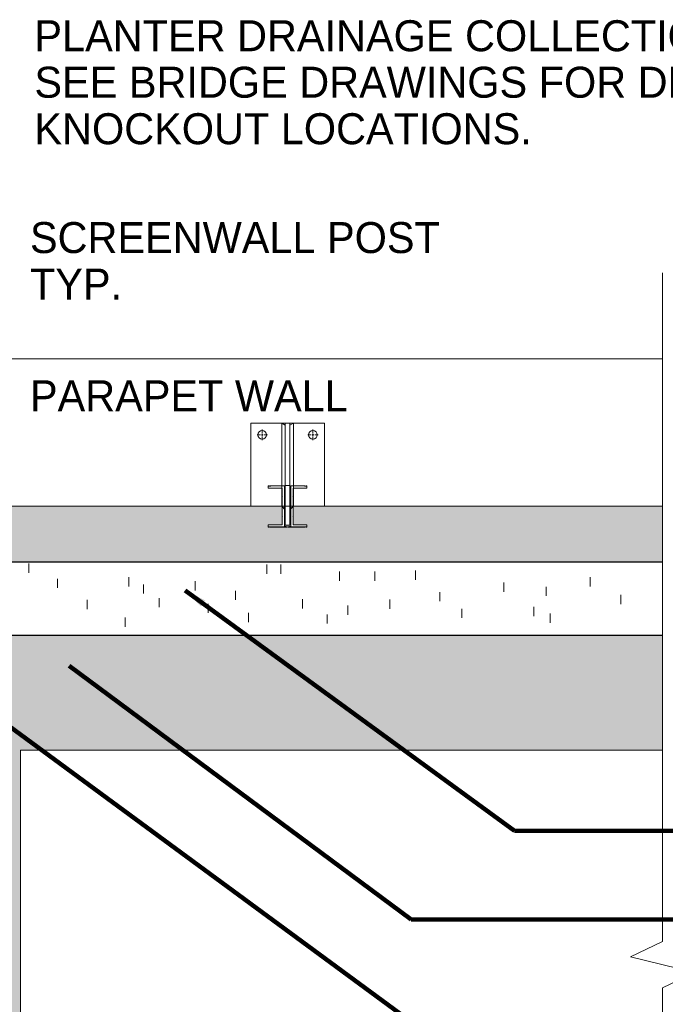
# Model space of a CAD drawing. Extents: x 8.8 to 80.2, y 3.8 to 30.6.
# Tile 3 of 11: x 53.9 to 59.7, y 10.6 to 19.5. Entities that reach past the tile are written whole.
import ezdxf

# ---------------------------------------------------------------- set-up
doc = ezdxf.new("R2010")
doc.units = 0
doc.header["$MEASUREMENT"] = 0
doc.layers.get('0').update_dxf_attribs({"lineweight": 9})
for name, color, linetype, lineweight in [('DR_P_Storm_Sewer', 151, 'Continuous', 30), ('SC_Scratch20', 7, 'Continuous', 13), ('SC_Scratch6', 7, 'Continuous', 9), ('SC_Scratch7', 252, 'Continuous', 9), ('VG_P_Text', 7, 'Continuous', 25)]:
    doc.layers.add(name, color=color, linetype=linetype, lineweight=lineweight)
doc.styles.add('FONT31', font='font31.shx')
doc.styles.add('Slanted-Normal LS 0.50', font='font31.shx', dxfattribs={"height": 0.14})
doc.dimstyles.new('Fract  Slanted', dxfattribs={"dimtxt": 0.12, "dimasz": 0.1, "dimexe": 0.1, "dimexo": 0.03, "dimgap": 0.07, "dimtad": 1, "dimdec": 3, "dimlfac": 12, "dimzin": 3, "dimdsep": 46, "dimlunit": 4, "dimtxsty": 'FONT31', "dimblk": 'OBLIQUE', "dimcen": 0.09, "dimdle": 0.1, "dimclrd": 97, "dimclre": 97, "dimaunit": 1, "dimadec": 4, "dimazin": 3, "dimtfac": 0.75, "dimtdec": 3, "dimtofl": 0, "dimtmove": 2, "dimatfit": 3, "dimfxl": 1, "dimtzin": 3, "dimlwd": 0, "dimlwe": 0, "dimarcsym": 0})

# ---------------------------------------------------------------- blocks, each defined once
blk = doc.blocks.new('SW_CENTERMARKSYMBOL_18')
at = {"color": 0}
for p, q in [((-0.000416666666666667, 0), (-0.001200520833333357, 0)), ((0, 0), (-0.0002083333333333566, 0)), ((0, 0.000416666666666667), (0, 0.001200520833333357)), ((0, 0), (0, 0.0002083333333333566)), ((0, 0), (0, -0.0002083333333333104)), ((0, 0), (0.0002083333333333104, 0)), ((0.000416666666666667, 0), (0.001200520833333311, 0)), ((0, -0.000416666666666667), (0, -0.001200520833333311))]:
    blk.add_line(p, q, dxfattribs=at)
blk = doc.blocks.new('SW_CENTERMARKSYMBOL_19')
at = {"color": 0}
for p, q in [((-0.000416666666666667, 0), (-0.001200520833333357, 0)), ((0, 0), (-0.0002083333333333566, 0)), ((0, 0.000416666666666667), (0, 0.001200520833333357)), ((0, 0), (0, 0.0002083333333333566)), ((0, 0), (0, -0.0002083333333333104)), ((0, 0), (0.0002083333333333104, 0)), ((0.000416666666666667, 0), (0.001200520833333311, 0)), ((0, -0.000416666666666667), (0, -0.001200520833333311))]:
    blk.add_line(p, q, dxfattribs=at)
blk = doc.blocks.new('SCREENWALL POST - PLAN')
at = {"color": 7, "linetype": 'Continuous', "lineweight": 0, "ltscale": 0.8333333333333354}
for p, q in [((0, 0), (-0.06249987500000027, -6.063298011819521e-16)), ((3.031649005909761e-16, -0.05555544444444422), (0, 0)), ((-0.06249987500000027, -6.063298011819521e-16), (-0.06249987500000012, -0.0234374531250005)), ((-0.07673595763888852, -0.02951382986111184), (-0.07673595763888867, -0.02604161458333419)), ((-0.04687490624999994, -0.02604161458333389), (-0.07673595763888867, -0.02604161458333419)), ((-0.04687490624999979, -0.02951382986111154), (-0.07673595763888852, -0.02951382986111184)), ((-0.06510403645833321, -0.02604161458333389), (-0.06249987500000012, -0.0234374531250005)), ((-0.06249987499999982, -0.03211799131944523), (-0.06510403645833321, -0.02951382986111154)), ((-0.06249987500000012, -0.0234374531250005), (1.51582450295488e-16, -0.0234374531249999)), ((-0.04687490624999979, -0.02951382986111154), (-0.04687490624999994, -0.02604161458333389)), ((1.51582450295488e-16, -0.02604161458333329), (-0.04687490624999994, -0.02604161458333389)), ((4.547473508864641e-16, -0.02951382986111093), (-0.04687490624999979, -0.02951382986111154)), ((1.51582450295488e-16, -0.0234374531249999), (-0.001464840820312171, -0.02604161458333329)), ((1.51582450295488e-16, -0.02604161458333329), (-0.001464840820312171, -0.02604161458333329)), ((-0.001464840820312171, -0.02951382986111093), (1.51582450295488e-16, -0.03211799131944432)), ((4.547473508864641e-16, -0.02951382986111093), (-0.001464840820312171, -0.02951382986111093)), ((1.51582450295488e-16, -0.02604161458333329), (1.51582450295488e-16, -0.0234374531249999)), ((4.547473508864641e-16, -0.02951382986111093), (1.51582450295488e-16, -0.02604161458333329)), ((1.51582450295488e-16, -0.03211799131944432), (4.547473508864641e-16, -0.02951382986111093)), ((-0.06249987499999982, -0.03211799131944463), (-0.06249987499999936, -0.05555544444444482)), ((1.51582450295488e-16, -0.03211799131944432), (-0.06249987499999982, -0.03211799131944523)), ((-0.06249987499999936, -0.05555544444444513), (3.031649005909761e-16, -0.05555544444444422))]:
    blk.add_line(p, q, dxfattribs=at)
at = {"color": 7, "linetype": 'Continuous', "lineweight": 0, "ltscale": 0.8333333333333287}
for p, q in [((-0.07827589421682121, -0.01330617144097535), (-0.07827589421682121, -0.01398544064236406)), ((-0.07827589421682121, -0.01478186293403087), (-0.07827589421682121, -0.02734369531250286)), ((-0.07660813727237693, -0.01323782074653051), (-0.07820754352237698, -0.01323782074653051)), ((-0.07820754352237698, -0.0140537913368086), (-0.07817063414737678, -0.0140537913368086)), ((-0.07817063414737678, -0.01471351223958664), (-0.07820754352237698, -0.01471351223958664)), ((-0.07810228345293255, -0.01398544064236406), (-0.07810228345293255, -0.01372283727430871)), ((-0.07810228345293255, -0.01504446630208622), (-0.07810228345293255, -0.01478186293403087)), ((-0.07803393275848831, -0.01365448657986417), (-0.07793105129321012, -0.01365448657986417)), ((-0.07786270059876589, -0.01372283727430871), (-0.07786270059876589, -0.01504446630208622)), ((-0.0765397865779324, -0.02358611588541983), (-0.0765397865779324, -0.01330617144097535)), ((-0.04876206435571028, -0.01330726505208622), (-0.04876206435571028, -0.02358611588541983)), ((-0.0470943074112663, -0.01323782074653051), (-0.04869262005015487, -0.01323782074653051)), ((-0.04743915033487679, -0.01504446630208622), (-0.04743915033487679, -0.01372283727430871)), ((-0.04737079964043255, -0.01365448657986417), (-0.04726791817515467, -0.01365448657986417)), ((-0.04719956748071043, -0.01372283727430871), (-0.04719956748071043, -0.01398544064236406)), ((-0.04719956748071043, -0.01478186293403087), (-0.04719956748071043, -0.01504446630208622)), ((-0.0471312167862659, -0.0140537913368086), (-0.0470943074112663, -0.0140537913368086)), ((-0.0470943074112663, -0.01471351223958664), (-0.0471312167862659, -0.01471351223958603)), ((-0.04702595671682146, -0.01398544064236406), (-0.04702595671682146, -0.01330617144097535)), ((-0.04702595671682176, -0.02532222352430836), (-0.04702595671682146, -0.01478186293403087)), ((-0.07793105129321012, -0.01511281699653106), (-0.07803393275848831, -0.01511281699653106)), ((-0.04726791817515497, -0.01511281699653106), (-0.04737079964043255, -0.01511281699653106)), ((-0.07827589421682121, -0.02734369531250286), (-0.07785922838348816, -0.02734369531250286)), ((-0.07827589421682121, -0.02821174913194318), (-0.07785922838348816, -0.02821174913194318)), ((-0.07827589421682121, -0.04077358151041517), (-0.07827589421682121, -0.02821174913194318)), ((-0.07785922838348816, -0.02734369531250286), (-0.07740784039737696, -0.0253905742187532)), ((-0.07785922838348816, -0.02821174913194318), (-0.07740784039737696, -0.03016487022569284)), ((-0.07740784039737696, -0.0253905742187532), (-0.0470943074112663, -0.02539057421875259)), ((-0.07042868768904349, -0.02365446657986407), (-0.07647143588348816, -0.02365446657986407)), ((-0.07028979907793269, -0.02386279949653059), (-0.07042868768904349, -0.02365446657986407)), ((-0.07015091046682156, -0.02365446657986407), (-0.07028979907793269, -0.02386279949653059)), ((-0.0628279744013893, -0.02365446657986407), (-0.07015091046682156, -0.02365446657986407)), ((-0.0626509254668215, -0.02383151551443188), (-0.0628279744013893, -0.02365446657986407)), ((-0.06247387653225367, -0.02365446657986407), (-0.0626509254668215, -0.02383151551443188)), ((-0.05515094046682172, -0.02365446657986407), (-0.06247387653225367, -0.02365446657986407)), ((-0.05501205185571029, -0.02386279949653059), (-0.05515094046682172, -0.02365446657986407)), ((-0.05487316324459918, -0.02365446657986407), (-0.05501205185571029, -0.02386279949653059)), ((-0.04883041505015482, -0.02365446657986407), (-0.05487316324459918, -0.02365446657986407)), ((-0.07740784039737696, -0.03016487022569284), (-0.0470943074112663, -0.03016487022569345)), ((-0.0765397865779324, -0.03196932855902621), (-0.0765397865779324, -0.04224927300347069)), ((-0.07042868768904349, -0.03190097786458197), (-0.07647143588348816, -0.03190097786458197)), ((-0.07028979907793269, -0.03169264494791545), (-0.07042868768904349, -0.03190097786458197)), ((-0.07015091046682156, -0.03190097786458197), (-0.07028979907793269, -0.03169264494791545)), ((-0.0628279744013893, -0.03190097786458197), (-0.07015091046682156, -0.03190097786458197)), ((-0.0626509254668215, -0.03172392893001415), (-0.0628279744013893, -0.03190097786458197)), ((-0.06247387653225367, -0.03190097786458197), (-0.0626509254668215, -0.03172392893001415)), ((-0.05515094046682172, -0.03190097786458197), (-0.06247387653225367, -0.03190097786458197)), ((-0.05501205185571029, -0.03169264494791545), (-0.05515094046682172, -0.03190097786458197)), ((-0.05487316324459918, -0.03190097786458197), (-0.05501205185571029, -0.03169264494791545)), ((-0.04883041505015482, -0.03190097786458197), (-0.05487316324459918, -0.03190097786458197)), ((-0.04876206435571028, -0.04224817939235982), (-0.04876206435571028, -0.03196932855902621)), ((-0.04702595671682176, -0.03023322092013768), (-0.04702595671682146, -0.04077358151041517)), ((-0.07827589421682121, -0.04224927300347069), (-0.07827589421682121, -0.04157000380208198)), ((-0.07817063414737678, -0.0408419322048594), (-0.07820754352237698, -0.0408419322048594)), ((-0.07820754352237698, -0.04150165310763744), (-0.07817063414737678, -0.04150165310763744)), ((-0.07660813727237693, -0.04231762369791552), (-0.07820754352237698, -0.04231762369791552)), ((-0.07810228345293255, -0.04051097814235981), (-0.07810228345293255, -0.04077358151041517)), ((-0.07810228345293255, -0.04157000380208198), (-0.07810228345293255, -0.04183260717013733)), ((-0.07793105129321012, -0.04044262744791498), (-0.07803393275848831, -0.04044262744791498)), ((-0.07803393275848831, -0.04190095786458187), (-0.07793105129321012, -0.04190095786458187)), ((-0.07786270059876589, -0.04183260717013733), (-0.07786270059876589, -0.04051097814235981)), ((-0.0470943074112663, -0.04231762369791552), (-0.04869262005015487, -0.04231762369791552)), ((-0.04743915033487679, -0.04051097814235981), (-0.04743915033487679, -0.04183260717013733)), ((-0.04726791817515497, -0.04044262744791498), (-0.04737079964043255, -0.04044262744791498)), ((-0.04737079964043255, -0.04190095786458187), (-0.04726791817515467, -0.04190095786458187)), ((-0.04719956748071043, -0.04077358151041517), (-0.04719956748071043, -0.04051097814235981)), ((-0.04719956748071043, -0.04183260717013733), (-0.04719956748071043, -0.04157000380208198)), ((-0.0470943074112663, -0.0408419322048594), (-0.0471312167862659, -0.04084193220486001)), ((-0.0471312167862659, -0.04150165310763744), (-0.0470943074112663, -0.04150165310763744)), ((-0.04702595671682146, -0.04157000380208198), (-0.04702595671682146, -0.04224927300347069))]:
    blk.add_line(p, q, dxfattribs=at)
at = {"color": 7, "linetype": 'Continuous', "lineweight": 0}
for p, q in [((-0.07796397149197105, -0.01323782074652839), (-0.07796397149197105, -0.01330617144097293)), ((-0.07796397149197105, -0.01330617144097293), (-0.07796397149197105, -0.01398544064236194)), ((-0.07796397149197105, -0.01398544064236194), (-0.07796397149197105, -0.01405379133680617)), ((-0.07796397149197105, -0.01405379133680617), (-0.07796397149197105, -0.01471351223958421)), ((-0.07796397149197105, -0.01471351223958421), (-0.07796397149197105, -0.01478186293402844)), ((-0.07796397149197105, -0.01478186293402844), (-0.07796397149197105, -0.02734369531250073)), ((-0.07796397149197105, -0.04077358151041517), (-0.07796397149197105, -0.02821174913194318)), ((-0.07796397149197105, -0.04084193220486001), (-0.07796397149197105, -0.04077358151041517)), ((-0.07796397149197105, -0.04150165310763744), (-0.07796397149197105, -0.04084193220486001)), ((-0.07796397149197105, -0.04157000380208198), (-0.07796397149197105, -0.04150165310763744)), ((-0.07796397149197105, -0.04224927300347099), (-0.07796397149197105, -0.04157000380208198)), ((-0.07796397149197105, -0.04231762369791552), (-0.07796397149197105, -0.04224927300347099))]:
    blk.add_line(p, q, dxfattribs=at)
at = {"color": 7, "linetype": 'Continuous', "lineweight": 0, "ltscale": 0.8333333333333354}
for centre in [(-0.008680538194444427, -0.008680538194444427), (-0.008680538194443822, -0.04687490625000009)]:
    blk.add_circle(centre, 0.003255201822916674, dxfattribs=at)
at = {"color": 7, "linetype": 'Continuous', "lineweight": 0, "ltscale": 0.8333333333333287}
for centre, radius, start, end in [((-0.07820754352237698, -0.01330617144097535), 6.835069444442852e-05, 90.00000000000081, 180), ((-0.07820754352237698, -0.01398544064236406), 6.835069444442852e-05, 180.0000000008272, 270), ((-0.07820754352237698, -0.01478186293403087), 6.835069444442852e-05, 90.00000000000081, 180.0000000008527), ((-0.07817063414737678, -0.01398544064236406), 6.835069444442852e-05, 270, 359.9999999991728), ((-0.07817063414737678, -0.01478186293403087), 6.835069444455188e-05, 8.535082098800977e-10, 90.00000000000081), ((-0.07803393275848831, -0.01372283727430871), 6.835069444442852e-05, 90.00000000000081, 180), ((-0.07793105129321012, -0.01372283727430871), 6.835069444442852e-05, 359.9999999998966, 90.00000000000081), ((-0.07660813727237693, -0.01330617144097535), 6.835069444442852e-05, 0, 90.00000000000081), ((-0.04869262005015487, -0.01330726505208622), 6.944430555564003e-05, 90.00000000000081, 180.0000000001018), ((-0.04737079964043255, -0.01372283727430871), 6.835069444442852e-05, 90.00000000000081, 180.0000000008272), ((-0.04726791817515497, -0.01372283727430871), 6.835069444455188e-05, 0, 89.99999999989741), ((-0.0471312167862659, -0.01398544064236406), 6.835069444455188e-05, 180, 270), ((-0.04713121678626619, -0.01478186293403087), 6.835069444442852e-05, 89.99999999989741, 180), ((-0.0470943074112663, -0.01330617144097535), 6.835069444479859e-05, 3.110328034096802e-10, 90.00000000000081), ((-0.0470943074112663, -0.01398544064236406), 6.835069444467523e-05, 270, 0), ((-0.0470943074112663, -0.01478186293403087), 6.835069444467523e-05, 359.9999999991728, 90.00000000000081), ((-0.07803393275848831, -0.01504446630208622), 6.835069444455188e-05, 180, 270), ((-0.07793105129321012, -0.01504446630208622), 6.835069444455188e-05, 270, 359.9999999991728), ((-0.04737079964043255, -0.01504446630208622), 6.835069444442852e-05, 180, 270), ((-0.04726791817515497, -0.01504446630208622), 6.835069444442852e-05, 270, 0), ((-0.07647143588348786, -0.02358611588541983), 6.835069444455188e-05, 180.0000000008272, 269.9999999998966), ((-0.04883041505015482, -0.02358611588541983), 6.835069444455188e-05, 270, 359.9999999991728), ((-0.0470943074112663, -0.02532222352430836), 6.835069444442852e-05, 270, 359.9999999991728)]:
    blk.add_arc(centre, radius, start, end, dxfattribs=at)
at = {"color": 7, "linetype": 'Continuous', "lineweight": 0, "ltscale": 0.8333333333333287, "extrusion": (0, 0, -1)}
for centre, radius, start, end in [((0.07647143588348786, -0.03196932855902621), 6.835069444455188e-05, 8.272495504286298e-10, 89.9999999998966), ((0.04883041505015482, -0.03196932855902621), 6.835069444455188e-05, 90, 179.9999999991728), ((0.0470943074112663, -0.03023322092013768), 6.835069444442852e-05, 90, 179.9999999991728), ((0.07820754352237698, -0.04077358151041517), 6.835069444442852e-05, 270.0000000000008, 8.526939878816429e-10), ((0.07820754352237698, -0.04157000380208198), 6.835069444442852e-05, 8.272495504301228e-10, 90), ((0.07820754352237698, -0.04224927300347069), 6.835069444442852e-05, 270.0000000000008, 0), ((0.07817063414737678, -0.04077358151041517), 6.835069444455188e-05, 180.0000000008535, 270.0000000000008), ((0.07817063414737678, -0.04157000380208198), 6.835069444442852e-05, 90, 179.9999999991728), ((0.07803393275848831, -0.04051097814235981), 6.835069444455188e-05, 0, 90), ((0.07803393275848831, -0.04183260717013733), 6.835069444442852e-05, 270.0000000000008, 0), ((0.07793105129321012, -0.04051097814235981), 6.835069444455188e-05, 90, 179.9999999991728), ((0.07793105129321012, -0.04183260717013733), 6.835069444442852e-05, 179.9999999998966, 270.0000000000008), ((0.07660813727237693, -0.04224927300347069), 6.835069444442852e-05, 180, 270.0000000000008), ((0.04869262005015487, -0.04224817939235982), 6.944430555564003e-05, 270.0000000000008, 1.017777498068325e-10), ((0.04737079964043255, -0.04051097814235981), 6.835069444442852e-05, 0, 90), ((0.04737079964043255, -0.04183260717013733), 6.835069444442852e-05, 270.0000000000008, 8.272495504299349e-10), ((0.04726791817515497, -0.04051097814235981), 6.835069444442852e-05, 90, 180), ((0.04726791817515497, -0.04183260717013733), 6.835069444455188e-05, 180, 269.9999999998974), ((0.04713121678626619, -0.04077358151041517), 6.835069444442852e-05, 269.9999999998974, 0), ((0.0471312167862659, -0.04157000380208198), 6.835069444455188e-05, 0, 90), ((0.0470943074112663, -0.04077358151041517), 6.835069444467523e-05, 179.9999999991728, 270.0000000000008), ((0.0470943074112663, -0.04157000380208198), 6.835069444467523e-05, 90, 180), ((0.0470943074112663, -0.04224927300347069), 6.835069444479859e-05, 180.000000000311, 270.0000000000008)]:
    blk.add_arc(centre, radius, start, end, dxfattribs=at)
at = {"xscale": 3.280833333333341, "yscale": 3.280833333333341, "zscale": 3.280833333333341, "rotation": 270.0000000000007}
for name, p in [('SW_CENTERMARKSYMBOL_19', (-0.008680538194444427, -0.008680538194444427)), ('SW_CENTERMARKSYMBOL_18', (-0.008680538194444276, -0.04687490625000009))]:
    blk.add_blockref(name, p, dxfattribs=at)
blk = doc.blocks.new('_Oblique')
at = {"color": 0, "linetype": 'ByBlock', "lineweight": -2}
blk.add_line((-0.5, -0.5), (0.5, 0.5), dxfattribs=at)

msp = doc.modelspace()

# ---------------------------------------------------------------- hatches: boundary and pattern name
at = {"layer": 'SC_Scratch7'}
h = msp.add_hatch(dxfattribs=at)
h.set_pattern_fill('GRAVEL', color=256, style=0, pattern_type=2)
h.set_pattern_definition([(228.012788, (51.59449726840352, 10.39949850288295), (-4.000000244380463, -4.500000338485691), [0.067268, -6.659544]), (184.969741, (51.54949726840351, 10.34949850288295), (5.999999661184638, 0.5000000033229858), [0.115434, -11.42796199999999]), (132.510447, (51.43449726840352, 10.33949850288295), (5.000000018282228, -5.500000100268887), [0.08139399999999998, -8.058015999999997]), (267.273689, (51.23949726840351, 10.21449850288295), (0.5000000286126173, 10.00000004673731), [0.105119, -10.40677899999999]), (292.833654, (51.23449726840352, 10.10949850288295), (-2.500000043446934, 6.000000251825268), [0.103078, -10.204687]), (357.2736889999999, (51.27449726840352, 10.01449850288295), (-10.00000004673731, 0.5000000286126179), [0.105119, -10.40677899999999]), (37.69424000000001, (51.37949726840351, 10.00949850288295), (-6.500000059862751, -4.999999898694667), [0.1390149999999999, -13.762424]), (72.255328, (51.48949726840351, 10.09449850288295), (3.500000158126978, 11.00000030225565), [0.131244, -12.993161]), (121.429566, (51.52949726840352, 10.21949850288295), (-4.000000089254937, 6.499999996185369), [0.105475, -10.442037]), (175.236358, (51.47449726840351, 10.30949850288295), (5.499999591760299, -0.4999999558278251), [0.120416, -5.900380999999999]), (222.397438, (51.35449726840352, 10.31949850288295), (-5.999999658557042, -5.499999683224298), [0.1557239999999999, -15.416688]), (138.814075, (51.73449726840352, 10.20949850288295), (-3.499999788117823, 2.999999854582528), [0.053151, -5.261922]), (171.469234, (51.69449726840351, 10.24449850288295), (6.500000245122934, -1.000000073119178), [0.101119, -10.010756]), (225, (51.59449726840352, 10.25949850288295), (-8.326672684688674e-17, -0.4999994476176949), [0.07071000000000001, -0.636396]), (203.198591, (51.55949726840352, 10.31949850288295), (2.500000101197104, 1.000000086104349), [0.038079, -3.769808]), (291.801409, (51.52449726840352, 10.30449850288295), (-0.4999998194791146, 1.499999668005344), [0.053851, -2.638731]), (30.963757, (51.54449726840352, 10.25449850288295), (1.499999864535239, 0.9999999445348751), [0.087465, -2.828011]), (161.565051, (51.61949726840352, 10.29949850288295), (0.9999997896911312, -0.5000000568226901), [0.06324500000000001, -1.517893]), (16.38954, (51.23449726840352, 10.30449850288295), (5.000000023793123, 1.499999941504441), [0.08859999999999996, -8.771422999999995]), (70.34617600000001, (51.31949726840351, 10.32949850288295), (-1.999999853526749, -5.499999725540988), [0.07433, -7.358703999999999]), (293.198591, (51.61949726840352, 10.39949850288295), (-1.000000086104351, 2.500000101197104), [0.076158, -3.731729]), (343.6104599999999, (51.64949726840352, 10.32949850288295), (-5.000000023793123, 1.499999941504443), [0.0886, -8.771423]), (339.4439549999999, (51.23449726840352, 9.994498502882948), (-2.499999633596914, 0.9999998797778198), [0.08544, -4.186562]), (294.775141, (51.31449726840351, 9.964498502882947), (-2.500000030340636, 5.499999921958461), [0.071589, -7.087322]), (66.80140899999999, (51.62449726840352, 9.899498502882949), (1.00000008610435, 2.500000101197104), [0.076158, -3.731729]), (17.354025, (51.65449726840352, 9.96949850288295), (-6.500000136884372, -2.000000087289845), [0.08381599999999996, -8.297711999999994]), (69.44395500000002, (51.37949726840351, 9.899498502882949), (-0.9999998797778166, -2.499999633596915), [0.04272, -4.229282]), (101.309932, (51.59449726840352, 9.899498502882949), (-0.4999999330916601, 1.999999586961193), [0.025495, -2.524015]), (165.963757, (51.58949726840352, 9.924498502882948), (1.500000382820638, -0.5000002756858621), [0.103078, -1.958475]), (186.009006, (51.48949726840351, 9.949498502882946), (5.000000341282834, 0.5000000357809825), [0.09552499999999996, -9.456961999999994]), (303.690068, (51.54449726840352, 10.20949850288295), (-0.4999998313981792, 0.999999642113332), [0.072111, -1.730665]), (353.157227, (51.58449726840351, 10.14949850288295), (8.499999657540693, -0.999999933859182), [0.125897, -12.463781]), (60.945396, (51.70949726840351, 10.13449850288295), (-1.999999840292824, -3.499999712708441), [0.051478, -5.096337]), (90, (51.73449726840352, 10.17949850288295), (-0.4999999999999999, 0.5), [0.03, -0.47]), (120.256437, (51.47949726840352, 9.964498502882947), (1.999999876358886, -3.499999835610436), [0.069462, -6.876760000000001]), (48.012788, (51.44449726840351, 10.02449850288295), (4.000000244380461, 4.500000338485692), [0.134536, -6.592275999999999]), (0, (51.53449726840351, 10.12449850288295), (0.5, 0.5), [0.13, -0.37]), (325.304846, (51.66449726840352, 10.12449850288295), (5.000000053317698, -3.500000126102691), [0.07905699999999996, -7.826636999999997]), (254.054604, (51.72949726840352, 10.07949850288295), (-0.4999998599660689, -1.999999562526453), [0.072801, -3.567254]), (207.645975, (51.70949726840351, 10.00949850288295), (-9.50000043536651, -5.000000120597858), [0.118533, -11.734737]), (175.426079, (51.60449726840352, 9.954498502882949), (-6.500000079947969, 0.4999999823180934), [0.1254, -12.414537])])
edge = h.paths.add_edge_path()
edge.add_arc((52.92261096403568, 13.61788197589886), 1.030043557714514, 88.33095449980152, 179.9999999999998, ccw=False)
edge.add_line((52.9526122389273, 14.64748852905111), (52.95261147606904, 14.6474623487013))
edge.add_line((52.95261147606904, 14.6474623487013), (52.95261149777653, 14.61792428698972))
edge.add_line((52.95261149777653, 14.61792428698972), (59.71699292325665, 14.61792925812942))
edge.add_line((59.71699292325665, 14.61792925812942), (59.71699292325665, 15.12128387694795))
edge.add_line((59.71699292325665, 15.12128387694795), (56.66386617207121, 15.12128163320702))
edge.add_line((56.66386617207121, 15.12128163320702), (56.66386617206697, 15.12080978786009))
edge.add_line((56.66386617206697, 15.12080978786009), (56.38260484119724, 15.12080979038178))
edge.add_line((56.38260484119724, 15.12080979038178), (56.37933402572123, 15.11753897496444))
edge.add_line((56.37933402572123, 15.11753897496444), (56.38000056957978, 15.11687243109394))
edge.add_line((56.38000056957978, 15.11687243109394), (56.38000056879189, 15.02899348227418))
edge.add_line((56.38000056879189, 15.02899348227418), (56.3775004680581, 15.02732674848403))
edge.add_line((56.3775004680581, 15.02732674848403), (56.380000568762, 15.02566001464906))
edge.add_line((56.380000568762, 15.02566001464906), (56.38000056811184, 14.95314396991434))
edge.add_line((56.38000056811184, 14.95314396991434), (56.38082081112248, 14.952323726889))
edge.add_line((56.38082081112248, 14.952323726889), (56.5041853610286, 14.95232372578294))
edge.add_arc((56.50418536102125, 14.95150348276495), 0.0008202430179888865, -5.135772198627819e-07, 89.99999948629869, ccw=False)
edge.add_line((56.50500560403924, 14.9515034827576), (56.50500560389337, 14.93523278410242))
edge.add_line((56.50500560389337, 14.93523278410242), (56.50500560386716, 14.93230979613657))
edge.add_arc((56.50418536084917, 14.93230979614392), 0.0008202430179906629, 269.9999994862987, 359.99999948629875, ccw=False)
edge.add_line((56.50418536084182, 14.93148955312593), (56.49603378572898, 14.93148955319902))
edge.add_arc((56.49603378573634, 14.93230979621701), 0.0008202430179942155, 179.9999994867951, 269.99999948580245, ccw=False)
edge.add_line((56.49521354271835, 14.93230979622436), (56.49521354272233, 14.93275272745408))
edge.add_arc((56.49603378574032, 14.93275272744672), 0.0008202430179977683, 89.99999948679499, 179.9999994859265, ccw=False)
edge.add_line((56.49603378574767, 14.93357297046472), (56.49918515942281, 14.93357297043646))
edge.add_arc((56.49918515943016, 14.93439321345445), 0.0008202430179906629, 269.9999994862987, 359.9999994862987)
edge.add_line((56.50000540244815, 14.9343932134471), (56.50000540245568, 14.93523278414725))
edge.add_line((56.50000540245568, 14.93523278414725), (56.49603378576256, 14.93523278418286))
edge.add_line((56.49603378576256, 14.93523278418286), (56.4872965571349, 14.93523278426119))
edge.add_line((56.4872965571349, 14.93523278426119), (56.48250469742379, 14.93523278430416))
edge.add_line((56.48250469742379, 14.93523278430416), (56.48250469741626, 14.934393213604))
edge.add_line((56.48250469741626, 14.934393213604), (56.4833249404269, 14.93357297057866))
edge.add_line((56.4833249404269, 14.93357297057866), (56.48647631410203, 14.93357297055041))
edge.add_arc((56.48647631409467, 14.93275272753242), 0.0008202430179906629, -5.139493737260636e-07, 89.99999948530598, ccw=False)
edge.add_line((56.48729655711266, 14.93275272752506), (56.48729655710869, 14.93230979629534))
edge.add_arc((56.4864763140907, 14.93230979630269), 0.0008202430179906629, 269.99999948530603, 359.9999994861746, ccw=False)
edge.add_line((56.48647631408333, 14.9314895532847), (56.33572795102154, 14.93148955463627))
edge.add_line((56.33572795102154, 14.93148955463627), (56.33572795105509, 14.93523278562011))
edge.add_line((56.33572795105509, 14.93523278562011), (56.33572795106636, 14.93648975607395))
edge.add_line((56.33572795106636, 14.93648975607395), (56.35916639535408, 14.94190664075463))
edge.add_line((56.35916639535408, 14.94190664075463), (56.35916639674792, 15.09737134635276))
edge.add_line((56.35916639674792, 15.09737134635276), (56.35135358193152, 15.08955853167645))
edge.add_line((56.35135358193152, 15.08955853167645), (56.35135358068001, 14.94996957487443))
edge.add_line((56.35135358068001, 14.94996957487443), (56.30968523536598, 14.94996957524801))
edge.add_line((56.30968523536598, 14.94996957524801), (56.30968523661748, 15.08955853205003))
edge.add_line((56.30968523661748, 15.08955853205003), (56.30187242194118, 15.09737134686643))
edge.add_line((56.30187242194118, 15.09737134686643), (56.30187242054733, 14.94190664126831))
edge.add_line((56.30187242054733, 14.94190664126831), (56.3253108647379, 14.93648975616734))
edge.add_line((56.3253108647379, 14.93648975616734), (56.32531086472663, 14.93523278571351))
edge.add_line((56.32531086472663, 14.93523278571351), (56.32531086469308, 14.93148955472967))
edge.add_line((56.32531086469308, 14.93148955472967), (56.17456250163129, 14.93148955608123))
edge.add_arc((56.17456250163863, 14.93230979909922), 0.0008202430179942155, 179.9999994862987, 269.99999948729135, ccw=False)
edge.add_line((56.17374225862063, 14.93230979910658), (56.1737422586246, 14.93275273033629))
edge.add_arc((56.17456250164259, 14.93275273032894), 0.0008202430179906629, 89.99999948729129, 179.999999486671, ccw=False)
edge.add_line((56.17456250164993, 14.93357297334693), (56.17771387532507, 14.93357297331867))
edge.add_arc((56.17771387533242, 14.93439321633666), 0.0008202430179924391, 269.9999994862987, 359.9999994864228)
edge.add_line((56.17853411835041, 14.93439321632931), (56.17853411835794, 14.93523278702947))
edge.add_line((56.17853411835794, 14.93523278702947), (56.17374225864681, 14.93523278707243))
edge.add_line((56.17374225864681, 14.93523278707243), (56.16500503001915, 14.93523278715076))
edge.add_line((56.16500503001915, 14.93523278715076), (56.16103341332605, 14.93523278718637))
edge.add_line((56.16103341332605, 14.93523278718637), (56.16103341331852, 14.93439321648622))
edge.add_line((56.16103341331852, 14.93439321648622), (56.16185365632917, 14.93357297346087))
edge.add_line((56.16185365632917, 14.93357297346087), (56.16500503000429, 14.93357297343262))
edge.add_arc((56.16500502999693, 14.93275273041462), 0.000820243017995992, -5.133289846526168e-07, 89.99999948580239, ccw=False)
edge.add_line((56.16582527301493, 14.93275273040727), (56.16582527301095, 14.93230979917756))
edge.add_arc((56.16500502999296, 14.93230979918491), 0.0008202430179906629, 269.99999948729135, 359.9999994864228, ccw=False)
edge.add_line((56.16500502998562, 14.93148955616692), (56.1568534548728, 14.93148955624))
edge.add_arc((56.15685345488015, 14.932309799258), 0.0008202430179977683, 179.9999994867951, 269.99999948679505, ccw=False)
edge.add_line((56.15603321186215, 14.93230979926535), (56.15603321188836, 14.9352327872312))
edge.add_line((56.15603321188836, 14.9352327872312), (56.15603321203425, 14.95150348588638))
edge.add_arc((56.15685345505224, 14.95150348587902), 0.0008202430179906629, 89.99999948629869, 179.9999994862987, ccw=False)
edge.add_line((56.15685345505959, 14.95232372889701), (56.28021800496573, 14.95232372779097))
edge.add_arc((56.28021800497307, 14.95314397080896), 0.0008202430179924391, 269.9999994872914, 359.9999994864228)
edge.add_line((56.28103824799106, 14.95314397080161), (56.28103824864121, 15.02566001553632))
edge.add_line((56.28103824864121, 15.02566001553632), (56.28353834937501, 15.02732674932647))
edge.add_line((56.28353834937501, 15.02732674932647), (56.28103824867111, 15.02899348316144))
edge.add_line((56.28103824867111, 15.02899348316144), (56.281038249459, 15.11687243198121))
edge.add_line((56.281038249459, 15.11687243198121), (56.2817047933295, 15.11753897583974))
edge.add_line((56.2817047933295, 15.11753897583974), (56.27843397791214, 15.12080979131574))
edge.add_line((56.27843397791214, 15.12080979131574), (55.9971726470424, 15.12080979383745))
edge.add_line((55.9971726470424, 15.12080979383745), (55.99717264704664, 15.12128114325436))
edge.add_line((55.99717264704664, 15.12128114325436), (52.6585504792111, 15.12127868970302))
edge.add_line((52.6585504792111, 15.12127868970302), (52.37728914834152, 15.12127848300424))
edge.add_line((52.37728914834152, 15.12127848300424), (52.37725985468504, 15.12127848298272))
edge.add_line((52.37725985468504, 15.12127848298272), (52.37401833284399, 15.1180369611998))
edge.add_line((52.37401833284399, 15.1180369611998), (52.37468487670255, 15.1173704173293))
edge.add_line((52.37468487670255, 15.1173704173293), (52.37468487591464, 15.02949146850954))
edge.add_line((52.37468487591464, 15.02949146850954), (52.37218477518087, 15.02782473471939))
edge.add_line((52.37218477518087, 15.02782473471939), (52.37468487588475, 15.02615800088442))
edge.add_line((52.37468487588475, 15.02615800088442), (52.37468487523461, 14.95364195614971))
edge.add_line((52.37468487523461, 14.95364195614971), (52.37550511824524, 14.95282171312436))
edge.add_line((52.37550511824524, 14.95282171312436), (52.49886966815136, 14.95282171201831))
edge.add_arc((52.49886966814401, 14.95200146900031), 0.0008202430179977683, -5.132050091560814e-07, 89.99999948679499, ccw=False)
edge.add_line((52.49968991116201, 14.95200146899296), (52.49968991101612, 14.93573077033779))
edge.add_line((52.49968991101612, 14.93573077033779), (52.49968991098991, 14.93280778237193))
edge.add_arc((52.49886966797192, 14.93280778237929), 0.0008202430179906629, 269.9999994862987, 359.99999948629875, ccw=False)
edge.add_line((52.49886966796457, 14.9319875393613), (52.49071809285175, 14.93198753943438))
edge.add_arc((52.49071809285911, 14.93280778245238), 0.000820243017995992, 179.999999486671, 269.99999948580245, ccw=False)
edge.add_line((52.48989784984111, 14.93280778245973), (52.48989784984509, 14.93325071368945))
edge.add_arc((52.49071809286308, 14.93325071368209), 0.0008202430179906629, 89.99999948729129, 179.9999994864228, ccw=False)
edge.add_line((52.49071809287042, 14.93407095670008), (52.49386946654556, 14.93407095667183))
edge.add_arc((52.49386946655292, 14.93489119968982), 0.0008202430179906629, 269.9999994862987, 359.9999994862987)
edge.add_line((52.49468970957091, 14.93489119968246), (52.49468970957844, 14.93573077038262))
edge.add_line((52.49468970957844, 14.93573077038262), (52.49071809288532, 14.93573077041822))
edge.add_line((52.49071809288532, 14.93573077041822), (52.48198086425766, 14.93573077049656))
edge.add_line((52.48198086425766, 14.93573077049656), (52.47718900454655, 14.93573077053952))
edge.add_line((52.47718900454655, 14.93573077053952), (52.47718900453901, 14.93489119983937))
edge.add_line((52.47718900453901, 14.93489119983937), (52.47800924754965, 14.93407095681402))
edge.add_line((52.47800924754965, 14.93407095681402), (52.48116062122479, 14.93407095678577))
edge.add_arc((52.48116062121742, 14.93325071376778), 0.0008202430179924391, -5.140735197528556e-07, 89.99999948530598, ccw=False)
edge.add_line((52.48198086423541, 14.93325071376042), (52.48198086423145, 14.93280778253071))
edge.add_arc((52.48116062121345, 14.93280778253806), 0.0008202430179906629, 269.99999948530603, 359.9999994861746, ccw=False)
edge.add_line((52.48116062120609, 14.93198753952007), (52.33041225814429, 14.93198754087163))
edge.add_line((52.33041225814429, 14.93198754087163), (52.33041225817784, 14.93573077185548))
edge.add_line((52.33041225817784, 14.93573077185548), (52.33041225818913, 14.93698774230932))
edge.add_line((52.33041225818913, 14.93698774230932), (52.35385070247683, 14.94240462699))
edge.add_line((52.35385070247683, 14.94240462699), (52.35385070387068, 15.09786933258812))
edge.add_line((52.35385070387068, 15.09786933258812), (52.34603788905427, 15.09005651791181))
edge.add_line((52.34603788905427, 15.09005651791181), (52.34603788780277, 14.95046756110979))
edge.add_line((52.34603788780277, 14.95046756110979), (52.30436954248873, 14.95046756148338))
edge.add_line((52.30436954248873, 14.95046756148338), (52.30436954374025, 15.09005651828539))
edge.add_line((52.30436954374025, 15.09005651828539), (52.29655672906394, 15.09786933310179))
edge.add_line((52.29655672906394, 15.09786933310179), (52.29655672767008, 14.94240462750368))
edge.add_line((52.29655672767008, 14.94240462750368), (52.31999517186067, 14.93698774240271))
edge.add_line((52.31999517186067, 14.93698774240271), (52.3199951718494, 14.93573077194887))
edge.add_line((52.3199951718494, 14.93573077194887), (52.31999517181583, 14.93198754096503))
edge.add_line((52.31999517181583, 14.93198754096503), (52.16924680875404, 14.93198754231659))
edge.add_arc((52.16924680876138, 14.93280778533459), 0.0008202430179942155, 179.9999994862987, 269.99999948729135, ccw=False)
edge.add_line((52.16842656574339, 14.93280778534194), (52.16842656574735, 14.93325071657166))
edge.add_arc((52.16924680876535, 14.9332507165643), 0.0008202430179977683, 89.99999948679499, 179.9999994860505, ccw=False)
edge.add_line((52.1692468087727, 14.9340709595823), (52.17239818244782, 14.93407095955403))
edge.add_arc((52.17239818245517, 14.93489120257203), 0.0008202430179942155, 269.999999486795, 359.9999994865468)
edge.add_line((52.17321842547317, 14.93489120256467), (52.1732184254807, 14.93573077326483))
edge.add_line((52.1732184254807, 14.93573077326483), (52.16842656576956, 14.93573077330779))
edge.add_line((52.16842656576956, 14.93573077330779), (52.1596893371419, 14.93573077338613))
edge.add_line((52.1596893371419, 14.93573077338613), (52.15571772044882, 14.93573077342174))
edge.add_line((52.15571772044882, 14.93573077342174), (52.15571772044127, 14.93489120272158))
edge.add_line((52.15571772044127, 14.93489120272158), (52.15653796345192, 14.93407095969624))
edge.add_line((52.15653796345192, 14.93407095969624), (52.15968933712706, 14.93407095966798))
edge.add_arc((52.15968933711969, 14.93325071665), 0.0008202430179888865, -5.138253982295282e-07, 89.99999948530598, ccw=False)
edge.add_line((52.16050958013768, 14.93325071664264), (52.16050958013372, 14.93280778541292))
edge.add_arc((52.15968933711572, 14.93280778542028), 0.0008202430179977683, 269.99999948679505, 359.9999994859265, ccw=False)
edge.add_line((52.15968933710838, 14.93198754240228), (52.15153776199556, 14.93198754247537))
edge.add_arc((52.15153776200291, 14.93280778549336), 0.0008202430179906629, 179.9999994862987, 269.9999994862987, ccw=False)
edge.add_line((52.15071751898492, 14.93280778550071), (52.15071751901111, 14.93573077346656))
edge.add_line((52.15071751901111, 14.93573077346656), (52.150717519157, 14.95200147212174))
edge.add_arc((52.15153776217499, 14.95200147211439), 0.0008202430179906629, 89.99999948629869, 179.9999994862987, ccw=False)
edge.add_line((52.15153776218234, 14.95282171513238), (52.27490231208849, 14.95282171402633))
edge.add_arc((52.27490231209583, 14.95364195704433), 0.0008202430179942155, 269.9999994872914, 359.9999994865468)
edge.add_line((52.27572255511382, 14.95364195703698), (52.27572255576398, 15.02615800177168))
edge.add_line((52.27572255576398, 15.02615800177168), (52.27822265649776, 15.02782473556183))
edge.add_line((52.27822265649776, 15.02782473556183), (52.27572255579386, 15.02949146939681))
edge.add_line((52.27572255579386, 15.02949146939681), (52.27572255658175, 15.11737041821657))
edge.add_line((52.27572255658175, 15.11737041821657), (52.27638910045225, 15.11803696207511))
edge.add_line((52.27638910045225, 15.11803696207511), (52.27314765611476, 15.12127840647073))
edge.add_line((52.27314765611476, 15.12127840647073), (52.27311828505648, 15.12127840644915))
edge.add_line((52.27311828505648, 15.12127840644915), (51.9918569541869, 15.12127819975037))
edge.add_line((51.9918569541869, 15.12127819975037), (51.96991091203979, 15.12127818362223))
edge.add_line((51.96991091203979, 15.12127818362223), (51.96991091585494, 14.62120049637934))
edge.add_line((51.96991091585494, 14.62120049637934), (50.58917895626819, 14.62120048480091))
edge.add_line((50.58917895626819, 14.62120048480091), (50.58917895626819, 9.204319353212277))
edge.add_line((50.58917895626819, 9.204319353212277), (51.89256740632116, 9.204319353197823))
edge.add_line((51.89256740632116, 9.204319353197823), (51.89256740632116, 9.419146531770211))
edge.add_line((51.89256740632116, 9.419146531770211), (51.92256867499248, 9.419146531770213))
edge.add_line((51.92256867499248, 9.419146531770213), (51.92256867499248, 13.58788070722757))
edge.add_line((51.92256867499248, 13.58788070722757), (51.89256740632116, 13.58788070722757))
edge.add_line((51.89256740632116, 13.58788070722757), (51.89256740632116, 13.61788197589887))
h = msp.add_hatch(dxfattribs=at)
h.set_pattern_fill('GRAVEL', color=256, style=0, pattern_type=2)
h.set_pattern_definition([(228.012788, (51.68692258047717, 7.563482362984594), (-4.000000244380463, -4.500000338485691), [0.067268, -6.659544]), (184.969741, (51.64192258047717, 7.513482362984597), (5.999999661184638, 0.5000000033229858), [0.115434, -11.42796199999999]), (132.510447, (51.52692258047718, 7.503482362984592), (5.000000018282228, -5.500000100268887), [0.08139399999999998, -8.058015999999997]), (267.273689, (51.33192258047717, 7.378482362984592), (0.5000000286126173, 10.00000004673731), [0.105119, -10.40677899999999]), (292.833654, (51.32692258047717, 7.273482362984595), (-2.500000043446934, 6.000000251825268), [0.103078, -10.204687]), (357.2736889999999, (51.36692258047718, 7.178482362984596), (-10.00000004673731, 0.5000000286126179), [0.105119, -10.40677899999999]), (37.69424000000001, (51.47192258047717, 7.173482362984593), (-6.500000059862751, -4.999999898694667), [0.1390149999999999, -13.762424]), (72.255328, (51.58192258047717, 7.258482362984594), (3.500000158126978, 11.00000030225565), [0.131244, -12.993161]), (121.429566, (51.62192258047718, 7.383482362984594), (-4.000000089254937, 6.499999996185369), [0.105475, -10.442037]), (175.236358, (51.56692258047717, 7.473482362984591), (5.499999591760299, -0.4999999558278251), [0.120416, -5.900380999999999]), (222.397438, (51.44692258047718, 7.483482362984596), (-5.999999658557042, -5.499999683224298), [0.1557239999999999, -15.416688]), (138.814075, (51.82692258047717, 7.373482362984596), (-3.499999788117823, 2.999999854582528), [0.053151, -5.261922]), (171.469234, (51.78692258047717, 7.408482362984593), (6.500000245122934, -1.000000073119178), [0.101119, -10.010756]), (225, (51.68692258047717, 7.423482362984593), (-8.326672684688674e-17, -0.4999994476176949), [0.07071000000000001, -0.636396]), (203.198591, (51.65192258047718, 7.483482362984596), (2.500000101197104, 1.000000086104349), [0.038079, -3.769808]), (291.801409, (51.61692258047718, 7.468482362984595), (-0.4999998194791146, 1.499999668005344), [0.053851, -2.638731]), (30.963757, (51.63692258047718, 7.418482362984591), (1.499999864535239, 0.9999999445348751), [0.087465, -2.828011]), (161.565051, (51.71192258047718, 7.463482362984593), (0.9999997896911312, -0.5000000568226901), [0.06324500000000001, -1.517893]), (16.38954, (51.32692258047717, 7.468482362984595), (5.000000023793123, 1.499999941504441), [0.08859999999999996, -8.771422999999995]), (70.34617600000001, (51.41192258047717, 7.493482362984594), (-1.999999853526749, -5.499999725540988), [0.07433, -7.358703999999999]), (293.198591, (51.71192258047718, 7.563482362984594), (-1.000000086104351, 2.500000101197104), [0.076158, -3.731729]), (343.6104599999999, (51.74192258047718, 7.493482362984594), (-5.000000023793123, 1.499999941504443), [0.0886, -8.771423]), (339.4439549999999, (51.32692258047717, 7.158482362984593), (-2.499999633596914, 0.9999998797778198), [0.08544, -4.186562]), (294.775141, (51.40692258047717, 7.128482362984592), (-2.500000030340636, 5.499999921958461), [0.071589, -7.087322]), (66.80140899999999, (51.71692258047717, 7.063482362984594), (1.00000008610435, 2.500000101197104), [0.076158, -3.731729]), (17.354025, (51.74692258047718, 7.133482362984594), (-6.500000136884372, -2.000000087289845), [0.08381599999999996, -8.297711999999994]), (69.44395500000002, (51.47192258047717, 7.063482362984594), (-0.9999998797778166, -2.499999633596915), [0.04272, -4.229282]), (101.309932, (51.68692258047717, 7.063482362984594), (-0.4999999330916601, 1.999999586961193), [0.025495, -2.524015]), (165.963757, (51.68192258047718, 7.088482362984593), (1.500000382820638, -0.5000002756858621), [0.103078, -1.958475]), (186.009006, (51.58192258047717, 7.113482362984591), (5.000000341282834, 0.5000000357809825), [0.09552499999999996, -9.456961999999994]), (303.690068, (51.63692258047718, 7.373482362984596), (-0.4999998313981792, 0.999999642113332), [0.072111, -1.730665]), (353.157227, (51.67692258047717, 7.313482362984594), (8.499999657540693, -0.999999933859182), [0.125897, -12.463781]), (60.945396, (51.80192258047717, 7.298482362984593), (-1.999999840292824, -3.499999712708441), [0.051478, -5.096337]), (90, (51.82692258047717, 7.343482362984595), (-0.4999999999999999, 0.5), [0.03, -0.47]), (120.256437, (51.57192258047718, 7.128482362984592), (1.999999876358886, -3.499999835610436), [0.069462, -6.876760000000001]), (48.012788, (51.53692258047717, 7.188482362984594), (4.000000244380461, 4.500000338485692), [0.134536, -6.592275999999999]), (0, (51.62692258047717, 7.288482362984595), (0.5, 0.5), [0.13, -0.37]), (325.304846, (51.75692258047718, 7.288482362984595), (5.000000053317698, -3.500000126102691), [0.07905699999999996, -7.826636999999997]), (254.054604, (51.82192258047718, 7.243482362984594), (-0.4999998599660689, -1.999999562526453), [0.072801, -3.567254]), (207.645975, (51.80192258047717, 7.173482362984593), (-9.50000043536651, -5.000000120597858), [0.118533, -11.734737]), (175.426079, (51.69692258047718, 7.118482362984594), (-6.500000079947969, 0.4999999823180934), [0.1254, -12.414537])])
edge = h.paths.add_edge_path()
edge.add_arc((52.92261096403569, 13.61788197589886), 0.3100131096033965, 90.00004210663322, 180.0000000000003)
edge.add_line((52.61259785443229, 13.61788197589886), (52.61259785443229, 13.58788070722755))
edge.add_line((52.61259785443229, 13.58788070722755), (52.582596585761, 13.58788070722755))
edge.add_line((52.582596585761, 13.58788070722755), (52.58259658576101, 9.419146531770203))
edge.add_line((52.58259658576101, 9.419146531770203), (52.61259785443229, 9.419146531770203))
edge.add_line((52.61259785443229, 9.419146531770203), (52.6125978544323, 9.067372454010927))
edge.add_arc((52.25258263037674, 8.662629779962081), 0.5416895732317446, -48.34717448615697, 48.34717448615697, ccw=False)
edge.add_line((52.6125978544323, 8.257887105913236), (52.61259785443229, 7.90611302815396))
edge.add_line((52.61259785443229, 7.90611302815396), (52.582596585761, 7.90611302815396))
edge.add_line((52.582596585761, 7.90611302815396), (52.582596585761, 6.914774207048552))
edge.add_line((52.582596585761, 6.914774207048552), (52.61259785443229, 6.914774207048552))
edge.add_line((52.61259785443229, 6.914774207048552), (52.61259785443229, 6.714765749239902))
edge.add_line((52.61259785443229, 6.714765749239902), (51.89256740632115, 6.714765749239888))
edge.add_line((51.89256740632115, 6.714765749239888), (51.89256740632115, 6.914774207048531))
edge.add_line((51.89256740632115, 6.914774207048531), (51.92256867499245, 6.914774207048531))
edge.add_line((51.92256867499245, 6.914774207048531), (51.92256867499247, 7.906113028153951))
edge.add_line((51.92256867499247, 7.906113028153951), (51.89256740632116, 7.906113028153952))
edge.add_line((51.89256740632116, 7.906113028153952), (51.89256740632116, 8.120940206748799))
edge.add_line((51.89256740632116, 8.120940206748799), (50.58917895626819, 8.120940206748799))
edge.add_line((50.58917895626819, 8.120940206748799), (50.58917895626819, 6.620964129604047))
edge.add_line((50.58917895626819, 6.620964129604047), (53.91598630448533, 6.620964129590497))
edge.add_line((53.91598630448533, 6.620964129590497), (53.91598630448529, 12.91769781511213))
edge.add_line((53.91598630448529, 12.91769781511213), (59.71699292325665, 12.91770207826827))
edge.add_line((59.71699292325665, 12.91770207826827), (59.71699292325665, 13.95790134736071))
edge.add_line((59.71699292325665, 13.95790134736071), (52.9526120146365, 13.9578963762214))
edge.add_line((52.9526120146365, 13.9578963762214), (52.95261200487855, 13.92789510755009))
edge.add_line((52.95261200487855, 13.92789510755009), (52.92261073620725, 13.92789508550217))

# ---------------------------------------------------------------- linework, layer by layer
at = {"layer": 'DR_P_Storm_Sewer'}
for p, q in [((52.92261022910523, 14.61792426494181), (59.71699292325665, 14.61792925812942)), ((52.92261071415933, 13.95789635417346), (59.71699292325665, 13.95790134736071))]:
    msp.add_line(p, q, dxfattribs=at)
at = {"layer": 'SC_Scratch20', "flags": 128}
msp.add_lwpolyline([(59.71699292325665, 17.22942414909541), (59.71699292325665, 11.18775994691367), (59.42840744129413, 11.04862465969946), (60.00557840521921, 10.90948937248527), (59.71699292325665, 10.77035408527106), (59.71699292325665, 5.131238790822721)], dxfattribs=at)
at = {"layer": 'SC_Scratch6', "flags": 128}
for points in [[(52.95261149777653, 14.61792428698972), (59.71699292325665, 14.61792925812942), (59.71699292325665, 15.12128387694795), (56.66386617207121, 15.12128163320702), (56.66386617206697, 15.12080978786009), (56.38260484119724, 15.12080979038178), (56.37933402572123, 15.11753897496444), (56.38000056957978, 15.11687243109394), (56.38000056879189, 15.02899348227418), (56.3775004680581, 15.02732674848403), (56.380000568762, 15.02566001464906), (56.38000056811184, 14.95314396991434), (56.38082081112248, 14.952323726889), (56.5041853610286, 14.95232372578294, -0.4142135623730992), (56.50500560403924, 14.9515034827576), (56.50500560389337, 14.93523278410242), (56.50500560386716, 14.93230979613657, -0.4142135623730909), (56.50418536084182, 14.93148955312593), (56.49603378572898, 14.93148955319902, -0.4142135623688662), (56.49521354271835, 14.93230979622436), (56.49521354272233, 14.93275272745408, -0.4142135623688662), (56.49603378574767, 14.93357297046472), (56.49918515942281, 14.93357297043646, 0.4142135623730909), (56.50000540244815, 14.9343932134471), (56.50000540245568, 14.93523278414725), (56.49603378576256, 14.93523278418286), (56.4872965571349, 14.93523278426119), (56.48250469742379, 14.93523278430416), (56.48250469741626, 14.934393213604), (56.4833249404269, 14.93357297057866), (56.48647631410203, 14.93357297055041, -0.4142135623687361), (56.48729655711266, 14.93275272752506), (56.48729655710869, 14.93230979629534, -0.4142135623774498), (56.48647631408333, 14.9314895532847), (56.33572795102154, 14.93148955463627), (56.33572795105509, 14.93523278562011), (56.33572795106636, 14.93648975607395), (56.35916639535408, 14.94190664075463), (56.35916639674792, 15.09737134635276), (56.35135358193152, 15.08955853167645), (56.35135358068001, 14.94996957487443), (56.30968523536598, 14.94996957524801), (56.30968523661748, 15.08955853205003), (56.30187242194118, 15.09737134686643), (56.30187242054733, 14.94190664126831), (56.3253108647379, 14.93648975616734), (56.32531086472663, 14.93523278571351), (56.32531086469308, 14.93148955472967), (56.17456250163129, 14.93148955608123, -0.4142135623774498), (56.17374225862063, 14.93230979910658), (56.1737422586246, 14.93275273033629, -0.4142135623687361), (56.17456250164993, 14.93357297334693), (56.17771387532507, 14.93357297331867, 0.414213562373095), (56.17853411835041, 14.93439321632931), (56.17853411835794, 14.93523278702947), (56.17374225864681, 14.93523278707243), (56.16500503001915, 14.93523278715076), (56.16103341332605, 14.93523278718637), (56.16103341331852, 14.93439321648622), (56.16185365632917, 14.93357297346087), (56.16500503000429, 14.93357297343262, -0.4142135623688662), (56.16582527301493, 14.93275273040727), (56.16582527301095, 14.93230979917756, -0.4142135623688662), (56.16500502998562, 14.93148955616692), (56.1568534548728, 14.93148955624, -0.4142135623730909), (56.15603321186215, 14.93230979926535), (56.15603321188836, 14.9352327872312), (56.15603321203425, 14.95150348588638, -0.4142135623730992), (56.15685345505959, 14.95232372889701), (56.28021800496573, 14.95232372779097, 0.4142135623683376), (56.28103824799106, 14.95314397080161), (56.28103824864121, 15.02566001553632), (56.28353834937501, 15.02732674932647), (56.28103824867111, 15.02899348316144), (56.281038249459, 15.11687243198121), (56.2817047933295, 15.11753897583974), (56.27843397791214, 15.12080979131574), (55.9971726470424, 15.12080979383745), (55.99717264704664, 15.12128114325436), (52.6585504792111, 15.12127868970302)], [(53.91598630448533, 6.620964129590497), (53.91598630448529, 12.91769781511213), (59.71699292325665, 12.91770207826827), (59.71699292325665, 13.95790134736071), (52.9526120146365, 13.9578963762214), (52.95261200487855, 13.92789510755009), (52.92261073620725, 13.92789508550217), (52.92261073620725, 13.92789508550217, 0.4142133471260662), (52.61259785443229, 13.61788197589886), (52.61259785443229, 13.58788070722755), (52.582596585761, 13.58788070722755), (52.58259658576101, 9.419146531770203)]]:
    msp.add_lwpolyline(points, format="xyb", dxfattribs=at)
at = {"layer": 'SC_Scratch7'}
for p, q in [((53.99340972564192, 14.52108251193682), (53.99340972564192, 14.60400547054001)), ((56.14302796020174, 14.51150894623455), (56.14302796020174, 14.59443190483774)), ((56.27060174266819, 14.51150894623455), (56.27060174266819, 14.59443190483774)), ((56.80003293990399, 14.44768517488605), (56.80003293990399, 14.53060813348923)), ((57.11896739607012, 14.44768517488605), (57.11896739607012, 14.53060813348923)), ((57.48574202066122, 14.45725874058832), (57.48574202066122, 14.54018169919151)), ((54.2517466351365, 14.38386140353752), (54.2517466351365, 14.46678436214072)), ((54.89599423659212, 14.39662615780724), (54.89599423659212, 14.47954911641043)), ((55.02994670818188, 14.33280238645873), (55.02994670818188, 14.41572534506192)), ((55.49559101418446, 14.36152308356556), (55.49559101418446, 14.44444604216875)), ((58.28307816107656, 14.34875832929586), (58.28307816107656, 14.43168128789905)), ((59.06446757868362, 14.39662615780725), (59.06446757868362, 14.47954911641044)), ((55.85917629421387, 14.27536099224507), (55.85917629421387, 14.35828395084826)), ((57.70580679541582, 14.26259623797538), (57.70580679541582, 14.34551919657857)), ((58.66579950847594, 14.31046406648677), (58.66579950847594, 14.39338702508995)), ((54.51965157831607, 14.19239008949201), (54.51965157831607, 14.2753130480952)), ((55.17027786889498, 14.20834603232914), (55.17027786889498, 14.29126899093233)), ((55.61359676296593, 14.15728701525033), (55.61359676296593, 14.24020997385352)), ((56.46515176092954, 14.19877246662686), (56.46515176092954, 14.28169542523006)), ((57.25291986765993, 14.19558127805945), (57.25291986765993, 14.27850423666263)), ((59.34194055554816, 14.23706672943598), (59.34194055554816, 14.31998968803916)), ((55.97718204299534, 14.07431611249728), (55.97718204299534, 14.15723907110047)), ((56.87338786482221, 14.14133107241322), (56.87338786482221, 14.2242540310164)), ((57.90354615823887, 14.11261037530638), (57.90354615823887, 14.19553333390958)), ((58.55417244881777, 14.12856631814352), (58.55417244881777, 14.2114892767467)), ((58.70407164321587, 14.06793373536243), (58.70407164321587, 14.15085669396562)), ((54.86410079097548, 14.03283066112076), (54.86410079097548, 14.11575361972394)), ((56.68840588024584, 14.06155135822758), (56.68840588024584, 14.14447431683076)), ((53.91598630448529, 12.91769781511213), (59.71699292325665, 12.91770207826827)), ((53.91598630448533, 6.620964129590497), (53.91598630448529, 12.91769781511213))]:
    msp.add_line(p, q, dxfattribs=at)
at = {"layer": 'SC_Scratch7', "flags": 128}
for points in [[(59.71699292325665, 16.4546735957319), (51.9699109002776, 16.45466790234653)], [(59.71699292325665, 15.12128387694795), (51.96991091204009, 15.12127818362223)]]:
    msp.add_lwpolyline(points, dxfattribs=at)

# ---------------------------------------------------------------- block references
at = {"layer": 'SC_Scratch6', "xscale": 12.00050745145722, "yscale": 12.00050745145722, "zscale": 12.00050745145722, "rotation": 89.99999948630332}
msp.add_blockref('SCREENWALL POST - PLAN', (55.99717265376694, 15.8708400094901), dxfattribs=at)

# ---------------------------------------------------------------- texts
at = {"layer": 'VG_P_Text', "insert": (54.04294327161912, 19.51276023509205), "char_height": 0.28, "width": 8.40994334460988, "attachment_point": 1, "line_spacing_factor": 0.9, "style": 'Slanted-Normal LS 0.50'}
msp.add_mtext('PLANTER DRAINAGE COLLECTION SYSTEM; SEE BRIDGE DRAWINGS FOR DETAILS AND KNOCKOUT LOCATIONS.', dxfattribs=at)
at = {"layer": 'VG_P_Text', "char_height": 0.28, "attachment_point": 4, "line_spacing_factor": 0.9, "style": 'Slanted-Normal LS 0.50'}
for s, insert in [('SCREENWALL POST\\PTYP.', (54.00254833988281, 17.33900213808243)), ('PARAPET WALL', (54.00254833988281, 16.11943879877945))]:
    msp.add_mtext(s, dxfattribs=dict(at, insert=insert))

# ---------------------------------------------------------------- leaders
at = {"layer": 'VG_P_Text'}
for points in [[(55.40542222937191, 14.36105108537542), (58.3807594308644, 12.18828901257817), (60.1691052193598, 12.18828901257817)], [(52.41999397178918, 14.16056122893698), (57.4484088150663, 10.46145658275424), (60.18094411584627, 10.46145658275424)], [(54.35830170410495, 13.67913127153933), (57.4484088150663, 11.38873037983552), (60.18094411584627, 11.38873037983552)]]:
    msp.add_leader(points, dimstyle='Fract  Slanted', override={"dimasz": 0.2, "dimtad": 0, "dimclrd": 0, "dimlwd": 65534}, dxfattribs=at)

doc.saveas('drawing.dxf')
